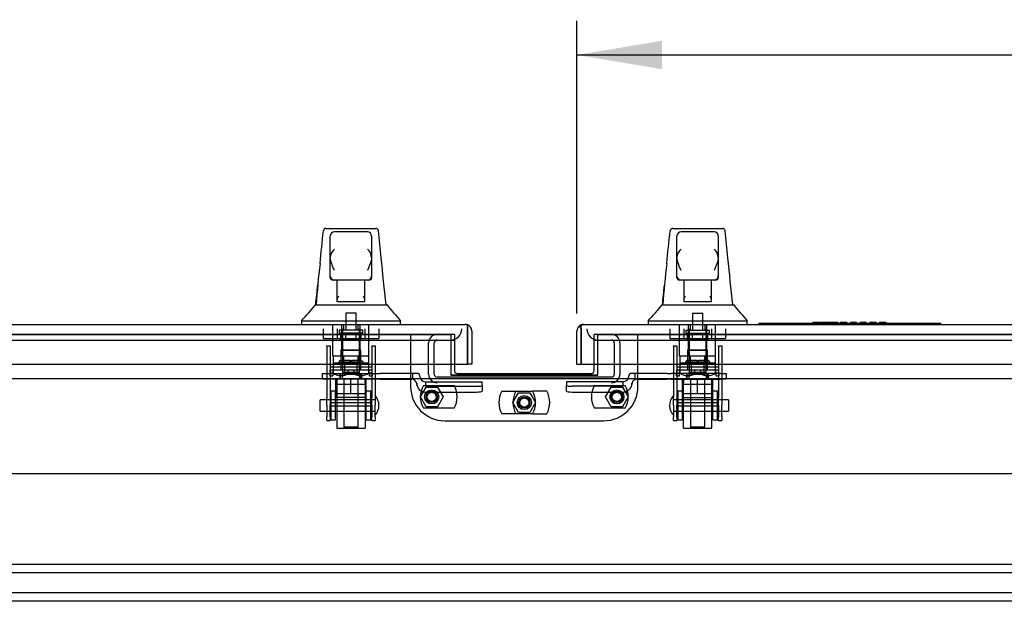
# Model space of a CAD drawing. Header units: inches. Extents: x 1 to 359, y -2 to 239.
# Tile 3 of 22: x 83 to 104, y 32 to 44. Entities that reach past the tile are written whole.
import ezdxf
from ezdxf.enums import TextEntityAlignment as Align
from ezdxf.lldxf.tags import DXFTag

# ---------------------------------------------------------------- set-up
doc = ezdxf.new("R2010")
doc.units = ezdxf.units.IN
doc.header["$MEASUREMENT"] = 0
for name, color, linetype in [('COM54837', 7, 'Continuous'), ('COM70096', 7, 'Continuous'), ('COM70108-2', 7, 'Continuous'), ('COM70219', 7, 'Continuous'), ('COM70738-1', 7, 'Continuous'), ('COM70838', 7, 'Continuous'), ('COM70839-2', 7, 'Continuous'), ('COM71153-2', 7, 'Continuous'), ('COM71154-2', 7, 'Continuous'), ('COM71156-2', 7, 'Continuous'), ('Default', 7, 'Continuous'), ('GSK86006', 7, 'Continuous'), ('HAN13064', 7, 'Continuous'), ('HAN13064_NUT', 7, 'Continuous'), ('HAN13064_SCREW', 7, 'Continuous'), ('HAN_NUT', 7, 'Continuous'), ('LAB20183', 7, 'Continuous'), ('NTS16540', 7, 'Continuous'), ('NTS18147', 7, 'Continuous'), ('ROL87452', 7, 'Continuous'), ('RVT17786', 7, 'Continuous'), ('RVT19000', 7, 'Continuous'), ('SCC180005', 7, 'Continuous'), ('SPC87322', 7, 'Continuous'), ('STD26265', 7, 'Continuous'), ('WAF25376', 7, 'Continuous'), ('WAM30038', 7, 'Continuous')]:
    doc.layers.add(name, color=color, linetype=linetype)
doc.styles.add('SEACAD_Times_New_Roman', font='times.ttf')
tags = doc.linetypes.add('CENTER2', pattern=[1.125, 0.75, -0.125, 0.125, -0.125]).pattern_tags.tags
tags[10:11] = [DXFTag(74, 4), DXFTag(75, 0), DXFTag(340, '0'), DXFTag(46, 0.0), DXFTag(50, 0.0), DXFTag(44, 0.0), DXFTag(45, 0.0)]
tags[8:9] = [DXFTag(74, 4), DXFTag(75, 0), DXFTag(340, '0'), DXFTag(46, 0.0), DXFTag(50, 0.0), DXFTag(44, 0.0), DXFTag(45, 0.0)]
tags[6:7] = [DXFTag(74, 4), DXFTag(75, 0), DXFTag(340, '0'), DXFTag(46, 0.0), DXFTag(50, 0.0), DXFTag(44, 0.0), DXFTag(45, 0.0)]
tags[4:5] = [DXFTag(74, 4), DXFTag(75, 0), DXFTag(340, '0'), DXFTag(46, 0.0), DXFTag(50, 0.0), DXFTag(44, 0.0), DXFTag(45, 0.0)]
tags = doc.linetypes.add('HIDDEN2', pattern=[0.1875, 0.125, -0.0625]).pattern_tags.tags
tags[6:7] = [DXFTag(74, 4), DXFTag(75, 0), DXFTag(340, '0'), DXFTag(46, 0.0), DXFTag(50, 0.0), DXFTag(44, 0.0), DXFTag(45, 0.0)]
tags[4:5] = [DXFTag(74, 4), DXFTag(75, 0), DXFTag(340, '0'), DXFTag(46, 0.0), DXFTag(50, 0.0), DXFTag(44, 0.0), DXFTag(45, 0.0)]
doc.dimstyles.new('HAMMOND_(STH_-_300x200)', dxfattribs={"dimtxt": 1.5, "dimasz": 1.875, "dimexe": 0.75, "dimexo": 0.75, "dimgap": 0.375, "dimtad": 0, "dimtih": 1, "dimtoh": 1, "dimzin": 0, "dimdsep": 46, "dimtxsty": 'SEACAD_Times_New_Roman', "dimblk1": '_SE_FILLED', "dimblk2": '_SE_FILLED', "dimsah": 1, "dimcen": 0.75, "dimadec": 0, "dimazin": 0, "dimtfac": 0.8, "dimtofl": 0, "dimtmove": 0, "dimatfit": 3, "dimfxl": 1, "dimtolj": 1, "dimtzin": 0, "dimarcsym": 0})

# ---------------------------------------------------------------- blocks, each defined once
blk = doc.blocks.new('SEANNOT_GROUP2')
at = {"layer": 'Default', "color": 7, "linetype": 'CENTER2'}
blk.add_line((65.661, 34.398), (121.672, 34.398), dxfattribs=at)
blk = doc.blocks.new('SE1')
at = {"layer": 'COM54837', "color": 7, "linetype": 'HIDDEN2'}
for p, q in [((119.415, 32.398), (67.915, 32.398)), ((119.415, 32.21), (67.915, 32.21)), ((119.415, 31.773), (67.915, 31.773)), ((119.415, 31.585), (67.915, 31.585))]:
    blk.add_line(p, q, dxfattribs=at)
at = {"layer": 'COM70096', "color": 7, "linetype": 'HIDDEN2'}
for p, q in [((91.166, 37.46), (91.166, 36.311)), ((92.129, 37.46), (92.049, 37.46)), ((92.129, 37.46), (92.129, 36.805)), ((95.283, 37.46), (95.203, 37.46)), ((95.203, 36.805), (95.203, 37.46)), ((96.166, 36.311), (96.166, 37.46)), ((91.916, 35.561), (95.416, 35.561))]:
    blk.add_line(p, q, dxfattribs=at)
at = {"layer": 'COM70096', "color": 7, "linetype": 'Continuous'}
for p, q in [((92.129, 36.805), (92.129, 36.663)), ((95.203, 36.663), (95.203, 36.805)), ((92.189, 36.603), (95.143, 36.603))]:
    blk.add_line(p, q, dxfattribs=at)
at = {"layer": 'COM70096', "color": 7, "linetype": 'HIDDEN2'}
for centre in [(91.629, 36.085), (95.703, 36.085), (93.666, 35.96)]:
    blk.add_circle(centre, 0.156, dxfattribs=at)
at = {"layer": 'COM70096', "color": 7, "linetype": 'Continuous'}
for centre, start, end in [((92.189, 36.663), 180, 270), ((95.143, 36.663), 270, 0)]:
    blk.add_arc(centre, 0.06, start, end, dxfattribs=at)
at = {"layer": 'COM70096', "color": 7, "linetype": 'HIDDEN2'}
for centre, start, end in [((91.916, 36.311), 180, 270), ((95.416, 36.311), 270, 0)]:
    blk.add_arc(centre, 0.75, start, end, dxfattribs=at)
at = {"layer": 'COM70108-2', "color": 7, "linetype": 'HIDDEN2'}
for p, q in [((92.049, 37.462), (65.01, 37.462)), ((92.049, 37.462), (92.049, 37.46)), ((95.283, 37.46), (95.283, 37.462)), ((122.323, 37.462), (95.283, 37.462)), ((92.049, 36.568), (92.049, 36.561)), ((92.049, 36.561), (95.283, 36.561)), ((95.283, 36.561), (95.283, 36.568))]:
    blk.add_line(p, q, dxfattribs=at)
at = {"layer": 'COM70219', "color": 7, "linetype": 'HIDDEN2'}
for p, q in [((65.23, 37.335), (91.79, 37.335)), ((91.79, 37.335), (92.04, 37.335)), ((95.293, 37.335), (95.543, 37.335)), ((95.543, 37.335), (122.103, 37.335))]:
    blk.add_line(p, q, dxfattribs=at)
for centre, start, end in [((92.04, 37.585), 270, 0), ((95.293, 37.585), 180, 270)]:
    blk.add_arc(centre, 0.25, start, end, dxfattribs=at)
at = {"layer": 'COM70738-1', "color": 7, "linetype": 'HIDDEN2'}
for p, q in [((91.562, 36.583), (91.562, 37.275)), ((91.687, 36.583), (91.687, 37.275)), ((92.04, 37.335), (92.129, 37.335)), ((95.203, 37.335), (95.293, 37.335)), ((95.645, 37.275), (95.645, 36.583)), ((95.77, 37.275), (95.77, 36.583)), ((95.585, 36.523), (91.747, 36.523))]:
    blk.add_line(p, q, dxfattribs=at)
for centre, radius, start, end in [((91.747, 37.275), 0.185, 90, 180), ((91.747, 37.275), 0.06, 90, 180), ((95.585, 37.275), 0.185, 0, 90), ((95.585, 37.275), 0.06, 0, 90), ((91.747, 36.583), 0.185, 180, 270), ((91.747, 36.583), 0.06, 180, 270), ((95.585, 36.583), 0.06, 270, 0), ((95.585, 36.583), 0.185, 270, 0)]:
    blk.add_arc(centre, radius, start, end, dxfattribs=at)
at = {"layer": 'COM70838', "color": 7, "linetype": 'HIDDEN2'}
for p, q in [((89.228, 36.478), (89.228, 36.603)), ((89.228, 36.603), (89.353, 36.603)), ((89.353, 36.478), (89.228, 36.478)), ((89.353, 36.603), (90.409, 36.603)), ((89.835, 36.478), (89.353, 36.478)), ((90.409, 36.478), (89.871, 36.478)), ((90.409, 36.603), (90.497, 36.603)), ((90.497, 36.478), (90.409, 36.478)), ((91.21, 36.603), (90.497, 36.603)), ((90.497, 36.478), (91.183, 36.478)), ((91.308, 36.603), (91.21, 36.603)), ((91.21, 36.603), (91.21, 36.475)), ((91.368, 36.545), (91.368, 36.543)), ((91.493, 36.42), (91.493, 36.318)), ((91.493, 36.418), (92.738, 36.418)), ((92.738, 36.336), (92.738, 36.418)), ((95.84, 36.418), (94.595, 36.418)), ((94.595, 36.418), (94.595, 36.336)), ((95.84, 36.318), (95.84, 36.42)), ((95.965, 36.543), (95.965, 36.545)), ((96.095, 36.603), (96.025, 36.603)), ((96.095, 36.603), (96.095, 36.465)), ((96.808, 36.603), (96.095, 36.603)), ((96.15, 36.478), (96.808, 36.478)), ((96.808, 36.603), (96.897, 36.603)), ((96.897, 36.478), (96.808, 36.478)), ((97.98, 36.603), (96.897, 36.603)), ((96.897, 36.478), (97.462, 36.478)), ((97.498, 36.478), (97.98, 36.478)), ((97.98, 36.603), (98.105, 36.603)), ((98.105, 36.478), (97.98, 36.478)), ((98.105, 36.603), (98.105, 36.478)), ((91.3, 36.361), (91.3, 36.384)), ((91.493, 36.318), (92.613, 36.318)), ((91.493, 36.191), (92.613, 36.191)), ((92.738, 36.336), (92.738, 36.21)), ((94.595, 36.21), (94.595, 36.336)), ((95.84, 36.318), (94.72, 36.318)), ((94.72, 36.191), (95.84, 36.191)), ((96.033, 36.384), (96.033, 36.361))]:
    blk.add_line(p, q, dxfattribs=at)
for centre, radius, start, end in [((91.183, 36.361), 0.117, 76.4554, 90), ((91.183, 36.361), 0.117, 0, 76.4554), ((91.308, 36.543), 0.06, 0, 90), ((91.493, 36.545), 0.125, 180, 270), ((95.84, 36.545), 0.125, 270, 0), ((96.025, 36.543), 0.06, 90, 180), ((96.15, 36.361), 0.117, 118.0398, 180), ((96.15, 36.361), 0.117, 90, 118.0398), ((91.493, 36.384), 0.193, 180, 270), ((95.84, 36.384), 0.193, 270, 0)]:
    blk.add_arc(centre, radius, start, end, dxfattribs=at)
for centre, major_axis, start_param, end_param in [((92.613, 36.336), (-0.125, 0), 1.570796, 3.141593), ((92.613, 36.21), (0.125, 0), 4.712389, 6.283185), ((94.72, 36.336), (-0.125, 0), 0, 1.570796), ((94.72, 36.21), (0.125, 0), 3.141593, 4.712389)]:
    blk.add_ellipse(centre, major_axis=major_axis, ratio=0.145455, start_param=start_param, end_param=end_param, dxfattribs=at)
at = {"layer": 'COM70839-2', "color": 7, "linetype": 'HIDDEN2'}
for p, q in [((89.322, 37.209), (89.392, 37.209)), ((89.322, 37.2), (89.322, 37.209)), ((89.322, 37.2), (89.322, 36.07)), ((89.392, 37.209), (89.392, 37.2)), ((89.392, 37.2), (89.392, 36.07)), ((90.314, 37.209), (90.384, 37.209)), ((90.314, 37.2), (90.314, 37.209)), ((90.314, 37.2), (90.314, 36.07)), ((90.384, 37.209), (90.384, 37.2)), ((90.384, 37.2), (90.384, 36.07)), ((96.949, 37.209), (97.019, 37.209)), ((96.949, 37.2), (96.949, 37.209)), ((96.949, 37.2), (96.949, 36.07)), ((97.019, 37.209), (97.019, 37.2)), ((97.019, 37.2), (97.019, 36.07)), ((97.941, 37.209), (98.011, 37.209)), ((97.941, 37.2), (97.941, 37.209)), ((97.941, 37.2), (97.941, 36.07)), ((98.011, 37.209), (98.011, 37.2)), ((98.011, 37.2), (98.011, 36.07)), ((89.392, 36.748), (90.314, 36.748)), ((97.019, 36.748), (97.941, 36.748)), ((89.322, 35.906), (89.322, 36.07)), ((89.392, 36.07), (89.392, 35.906)), ((90.314, 35.906), (90.314, 36.07)), ((90.384, 36.07), (90.384, 35.906)), ((96.949, 35.906), (96.949, 36.07)), ((97.019, 36.07), (97.019, 35.906)), ((97.941, 35.906), (97.941, 36.07)), ((98.011, 36.07), (98.011, 35.906)), ((89.322, 35.906), (89.322, 35.647)), ((90.314, 35.954), (89.392, 35.954)), ((89.392, 35.647), (89.392, 35.906)), ((89.392, 35.889), (90.314, 35.889)), ((90.314, 35.906), (90.314, 35.647)), ((90.384, 35.647), (90.384, 35.906)), ((96.949, 35.906), (96.949, 35.647)), ((97.941, 35.954), (97.019, 35.954)), ((97.019, 35.647), (97.019, 35.906)), ((97.019, 35.889), (97.941, 35.889)), ((97.941, 35.906), (97.941, 35.647)), ((98.011, 35.647), (98.011, 35.906)), ((89.322, 35.569), (89.322, 35.647)), ((89.322, 35.569), (89.392, 35.569)), ((89.392, 35.647), (89.392, 35.569)), ((90.314, 35.569), (90.314, 35.647)), ((90.314, 35.569), (90.384, 35.569)), ((90.384, 35.647), (90.384, 35.569)), ((96.949, 35.569), (96.949, 35.647)), ((96.949, 35.569), (97.019, 35.569)), ((97.019, 35.647), (97.019, 35.569)), ((97.941, 35.569), (97.941, 35.647)), ((97.941, 35.569), (98.011, 35.569)), ((98.011, 35.647), (98.011, 35.569))]:
    blk.add_line(p, q, dxfattribs=at)
at = {"layer": 'COM71153-2', "color": 7, "linetype": 'Continuous'}
for p, q in [((64.653, 37.68), (92.367, 37.68)), ((92.415, 37.537), (92.415, 37.672)), ((92.415, 37.672), (92.415, 37.537)), ((92.415, 36.805), (92.415, 37.537)), ((92.415, 37.537), (92.415, 36.805)), ((92.51, 37.537), (92.51, 36.805)), ((64.605, 36.805), (92.415, 36.805)), ((92.51, 36.805), (92.415, 36.805))]:
    blk.add_line(p, q, dxfattribs=at)
for start, end in [(70.3871, 90), (0, 70.3871)]:
    blk.add_arc((92.367, 37.537), 0.143, start, end, dxfattribs=at)
blk.add_ellipse((92.367, 37.537), major_axis=(0, -0.143), ratio=0.99836, start_param=2.799282, end_param=3.141593, dxfattribs=at)
at = {"layer": 'COM71154-2', "color": 7, "linetype": 'Continuous'}
for p, q in [((94.823, 36.805), (94.823, 37.537)), ((94.918, 37.6), (94.879, 37.651)), ((94.918, 37.537), (94.918, 37.651)), ((94.918, 37.6), (94.918, 37.537)), ((94.918, 37.537), (94.918, 36.805)), ((94.918, 37.537), (94.918, 37.537)), ((94.918, 36.805), (94.918, 37.537)), ((94.966, 37.68), (122.68, 37.68)), ((94.966, 37.68), (94.966, 37.68)), ((94.966, 37.68), (94.966, 37.68)), ((94.823, 36.805), (94.918, 36.805)), ((94.918, 36.805), (122.728, 36.805))]:
    blk.add_line(p, q, dxfattribs=at)
for start, end in [(127.5036, 180), (90.1561, 127.5036), (90, 90.0762)]:
    blk.add_arc((94.966, 37.537), 0.143, start, end, dxfattribs=at)
blk.add_open_spline([(94.918, 37.651), (94.926, 37.66), (94.934, 37.668), (94.946, 37.675), (94.95, 37.677), (94.958, 37.68), (94.962, 37.68), (94.966, 37.68)], degree=3, knots=[0, 0, 0, 0, 0.5, 0.5, 0.75, 0.75, 1, 1, 1, 1], dxfattribs=at)
at = {"layer": 'COM71156-2', "color": 7, "linetype": 'HIDDEN2'}
for p, q in [((65.01, 37.46), (92.049, 37.46)), ((92.049, 37.46), (92.049, 36.805)), ((95.283, 36.805), (95.283, 37.46)), ((95.283, 37.46), (122.323, 37.46))]:
    blk.add_line(p, q, dxfattribs=at)
at = {"layer": 'COM71156-2', "color": 7, "linetype": 'Continuous'}
for p, q in [((92.049, 36.805), (92.049, 36.568)), ((95.283, 36.568), (95.283, 36.805)), ((71.635, 36.493), (115.698, 36.493)), ((92.049, 36.568), (95.283, 36.568))]:
    blk.add_line(p, q, dxfattribs=at)
at = {"layer": 'GSK86006', "color": 7, "linetype": 'HIDDEN2'}
for centre in [(91.629, 36.085), (95.703, 36.085), (93.666, 35.96)]:
    blk.add_circle(centre, 0.125, dxfattribs=at)
at = {"layer": 'HAN13064', "color": 7, "linetype": 'Continuous'}
for p, q in [((89.247, 39.74), (89.247, 39.742)), ((89.307, 39.795), (90.398, 39.795)), ((90.218, 39.715), (89.488, 39.715)), ((90.458, 39.741), (90.458, 39.739)), ((96.874, 39.74), (96.874, 39.742)), ((96.934, 39.795), (98.025, 39.795)), ((97.845, 39.715), (97.115, 39.715)), ((98.085, 39.741), (98.085, 39.739)), ((89.398, 39.153), (89.398, 39.625)), ((90.308, 39.625), (90.308, 39.153)), ((97.025, 39.153), (97.025, 39.625)), ((97.935, 39.625), (97.935, 39.153)), ((89.398, 38.745), (89.398, 39.153)), ((90.308, 39.153), (90.308, 38.745)), ((97.025, 38.745), (97.025, 39.153)), ((97.935, 39.153), (97.935, 38.745)), ((89.398, 38.715), (89.398, 38.745)), ((89.488, 38.655), (89.458, 38.655)), ((90.218, 38.655), (89.488, 38.655)), ((89.553, 38.224), (89.553, 38.655)), ((90.153, 38.655), (90.153, 38.224)), ((90.248, 38.655), (90.218, 38.655)), ((90.308, 38.745), (90.308, 38.715)), ((97.025, 38.715), (97.025, 38.745)), ((97.115, 38.655), (97.085, 38.655)), ((97.845, 38.655), (97.115, 38.655)), ((97.18, 38.224), (97.18, 38.655)), ((97.78, 38.655), (97.78, 38.224)), ((97.875, 38.655), (97.845, 38.655)), ((97.935, 38.745), (97.935, 38.715)), ((89.553, 38.184), (89.553, 38.224)), ((89.768, 38.18), (89.583, 38.18)), ((89.938, 38.18), (89.768, 38.18)), ((90.123, 38.18), (89.938, 38.18)), ((90.153, 38.224), (90.153, 38.184)), ((97.18, 38.184), (97.18, 38.224)), ((97.395, 38.18), (97.21, 38.18)), ((97.565, 38.18), (97.395, 38.18)), ((97.75, 38.18), (97.565, 38.18)), ((97.78, 38.224), (97.78, 38.184)), ((89.074, 38.115), (89.274, 38.115)), ((89.274, 38.115), (89.386, 38.115)), ((89.386, 38.115), (89.594, 38.115)), ((89.594, 38.115), (89.662, 38.115)), ((89.662, 38.115), (89.754, 38.115)), ((89.754, 38.115), (89.794, 38.115)), ((89.794, 38.115), (89.912, 38.115)), ((89.912, 38.115), (90.21, 38.115)), ((90.21, 38.115), (90.32, 38.115)), ((90.32, 38.115), (90.643, 38.115)), ((96.701, 38.115), (96.901, 38.115)), ((96.901, 38.115), (97.013, 38.115)), ((97.013, 38.115), (97.221, 38.115)), ((97.221, 38.115), (97.289, 38.115)), ((97.289, 38.115), (97.381, 38.115)), ((97.381, 38.115), (97.421, 38.115)), ((97.421, 38.115), (97.539, 38.115)), ((97.539, 38.115), (97.837, 38.115)), ((97.837, 38.115), (97.947, 38.115)), ((97.947, 38.115), (98.27, 38.115)), ((88.763, 37.763), (88.763, 37.68)), ((88.763, 37.76), (89.115, 37.76)), ((89.115, 37.76), (89.347, 37.76)), ((89.347, 37.76), (89.794, 37.76)), ((89.794, 37.76), (89.912, 37.76)), ((89.912, 37.76), (89.963, 37.76)), ((89.963, 37.76), (90.112, 37.76)), ((90.112, 37.76), (90.591, 37.76)), ((90.591, 37.76), (90.943, 37.76)), ((90.943, 37.68), (90.943, 37.763)), ((96.39, 37.763), (96.39, 37.68)), ((96.39, 37.76), (96.742, 37.76)), ((96.742, 37.76), (96.974, 37.76)), ((96.974, 37.76), (97.421, 37.76)), ((97.421, 37.76), (97.539, 37.76)), ((97.539, 37.76), (97.59, 37.76)), ((97.59, 37.76), (97.739, 37.76)), ((97.739, 37.76), (98.218, 37.76)), ((98.218, 37.76), (98.57, 37.76)), ((98.57, 37.68), (98.57, 37.763))]:
    blk.add_line(p, q, dxfattribs=at)
at = {"layer": 'HAN13064', "color": 7, "linetype": 'HIDDEN2'}
for p, q in [((89.457, 36.978), (89.457, 37.68)), ((89.653, 36.978), (89.653, 37.68)), ((89.69, 37.68), (89.69, 37.555)), ((90.015, 37.555), (90.015, 37.68)), ((90.053, 36.978), (90.053, 37.68)), ((90.248, 36.978), (90.248, 37.68)), ((97.084, 36.978), (97.084, 37.68)), ((97.28, 36.978), (97.28, 37.68)), ((97.317, 37.68), (97.317, 37.555)), ((97.642, 37.555), (97.642, 37.68)), ((97.68, 36.978), (97.68, 37.68)), ((97.875, 36.978), (97.875, 37.68)), ((89.653, 36.978), (89.457, 36.978)), ((90.053, 36.978), (89.653, 36.978)), ((89.693, 36.853), (89.693, 36.978)), ((89.853, 36.853), (89.693, 36.853)), ((90.013, 36.853), (89.853, 36.853)), ((90.013, 36.853), (90.013, 36.978)), ((90.248, 36.978), (90.053, 36.978)), ((97.28, 36.978), (97.084, 36.978)), ((97.68, 36.978), (97.28, 36.978)), ((97.32, 36.853), (97.32, 36.978)), ((97.48, 36.853), (97.32, 36.853)), ((97.64, 36.853), (97.48, 36.853)), ((97.64, 36.853), (97.64, 36.978)), ((97.875, 36.978), (97.68, 36.978)), ((89.693, 36.478), (89.693, 35.427)), ((90.013, 35.427), (90.013, 36.478)), ((97.32, 36.478), (97.32, 35.427)), ((97.64, 35.427), (97.64, 36.478)), ((89.693, 35.427), (90.013, 35.427)), ((89.693, 35.427), (89.723, 35.397)), ((89.983, 35.397), (89.723, 35.397)), ((89.983, 35.397), (90.013, 35.427)), ((97.32, 35.427), (97.64, 35.427)), ((97.32, 35.427), (97.35, 35.397)), ((97.35, 35.397), (97.61, 35.397)), ((97.61, 35.397), (97.64, 35.427))]:
    blk.add_line(p, q, dxfattribs=at)
at = {"layer": 'HAN13064', "color": 7, "linetype": 'Continuous'}
for centre, radius, start, end in [((89.307, 39.735), 0.06, 89.9925, 174.0071), ((89.488, 39.625), 0.09, 90, 180), ((90.218, 39.625), 0.09, 0, 90), ((90.398, 39.735), 0.06, 5.5758, 90.0089), ((96.934, 39.735), 0.06, 89.9925, 174.0071), ((97.115, 39.625), 0.09, 90, 180), ((97.845, 39.625), 0.09, 0, 90), ((98.025, 39.735), 0.06, 5.5758, 90.0089), ((89.657, 39.144), 0.259, 130.7149, 177.9019), ((90.049, 39.144), 0.259, 2.0981, 49.2851), ((97.284, 39.144), 0.259, 130.7149, 177.9019), ((97.676, 39.144), 0.259, 2.0981, 49.2851), ((105.036, 37.114), 15.978, 173.1508, 176.4066), ((89.439, 39.153), 0.0411, 178.3464, 179.9974), ((90.267, 39.153), 0.0411, 0.0026, 1.6536), ((28.598, 32.071), 62.32, 5.56591, 6.52159), ((112.663, 37.114), 15.978, 173.1508, 176.4066), ((97.066, 39.153), 0.0411, 178.3464, 179.9974), ((97.894, 39.153), 0.0411, 0.0026, 1.6536), ((36.225, 32.071), 62.32, 5.56591, 6.52159), ((89.488, 38.745), 0.09, 180, 270), ((89.458, 38.715), 0.06, 180, 270), ((90.218, 38.745), 0.09, 270, 0), ((90.248, 38.715), 0.06, 270, 0), ((97.115, 38.745), 0.09, 180, 270), ((97.085, 38.715), 0.06, 180, 270), ((97.845, 38.745), 0.09, 270, 0), ((97.875, 38.715), 0.06, 270, 0), ((85.312, 41.094), 4.799, 315.9905, 321.6256), ((103.059, 48.305), 16.062, 219.3746, 221.0327), ((92.939, 41.094), 4.799, 315.9905, 321.6256), ((110.686, 48.305), 16.062, 219.3746, 221.0327)]:
    blk.add_arc(centre, radius, start, end, dxfattribs=at)
for points in [[(89.172, 39.019), (89.197, 39.26), (89.222, 39.5), (89.247, 39.74)], [(90.515, 39.149), (90.496, 39.346), (90.477, 39.542), (90.458, 39.739)], [(96.799, 39.019), (96.824, 39.26), (96.849, 39.5), (96.874, 39.74)], [(98.142, 39.149), (98.123, 39.346), (98.104, 39.542), (98.085, 39.739)], [(89.078, 38.115), (89.093, 38.258), (89.108, 38.401), (89.122, 38.544)], [(96.705, 38.115), (96.72, 38.258), (96.735, 38.401), (96.749, 38.544)]]:
    blk.add_open_spline(points, degree=3, dxfattribs=at)
for points, knots in [([(89.488, 38.87), (89.483, 38.882), (89.478, 38.895), (89.467, 38.919), (89.462, 38.931), (89.447, 38.967), (89.438, 38.991), (89.425, 39.027), (89.421, 39.039), (89.414, 39.062), (89.411, 39.074), (89.402, 39.109), (89.398, 39.132), (89.398, 39.154)], [0, 0, 0, 0, 0.125, 0.125, 0.25, 0.25, 0.5, 0.5, 0.625, 0.625, 0.75, 0.75, 1, 1, 1, 1]), ([(90.308, 39.154), (90.308, 39.132), (90.304, 39.109), (90.295, 39.074), (90.292, 39.062), (90.285, 39.039), (90.281, 39.027), (90.268, 38.991), (90.258, 38.967), (90.244, 38.931), (90.239, 38.919), (90.228, 38.895), (90.223, 38.882), (90.218, 38.87)], [0, 0, 0, 0, 0.25, 0.25, 0.375, 0.375, 0.5, 0.5, 0.75, 0.75, 0.875, 0.875, 1, 1, 1, 1]), ([(97.115, 38.87), (97.11, 38.882), (97.105, 38.895), (97.094, 38.919), (97.089, 38.931), (97.074, 38.967), (97.065, 38.991), (97.052, 39.027), (97.048, 39.039), (97.041, 39.062), (97.038, 39.074), (97.029, 39.109), (97.025, 39.132), (97.025, 39.154)], [0, 0, 0, 0, 0.125, 0.125, 0.25, 0.25, 0.5, 0.5, 0.625, 0.625, 0.75, 0.75, 1, 1, 1, 1]), ([(97.935, 39.154), (97.935, 39.132), (97.931, 39.109), (97.922, 39.074), (97.919, 39.062), (97.912, 39.039), (97.908, 39.027), (97.895, 38.991), (97.885, 38.967), (97.871, 38.931), (97.866, 38.919), (97.855, 38.895), (97.85, 38.882), (97.845, 38.87)], [0, 0, 0, 0, 0.25, 0.25, 0.375, 0.375, 0.5, 0.5, 0.75, 0.75, 0.875, 0.875, 1, 1, 1, 1]), ([(89.553, 38.224), (89.553, 38.23), (89.554, 38.236), (89.558, 38.25), (89.561, 38.256), (89.569, 38.277), (89.576, 38.291), (89.583, 38.305)], [0, 0, 0, 0, 0.25, 0.25, 0.5, 0.5, 1, 1, 1, 1]), ([(89.583, 38.18), (89.579, 38.18), (89.575, 38.18), (89.568, 38.18), (89.564, 38.18), (89.559, 38.181), (89.557, 38.181), (89.554, 38.182), (89.553, 38.183), (89.553, 38.184)], [0, 0, 0, 0, 0.25, 0.25, 0.5, 0.5, 0.75, 0.75, 1, 1, 1, 1]), ([(90.123, 38.305), (90.13, 38.291), (90.137, 38.277), (90.145, 38.256), (90.148, 38.25), (90.152, 38.236), (90.153, 38.23), (90.153, 38.224)], [0, 0, 0, 0, 0.5, 0.5, 0.75, 0.75, 1, 1, 1, 1]), ([(90.153, 38.184), (90.153, 38.183), (90.152, 38.182), (90.149, 38.181), (90.147, 38.181), (90.139, 38.18), (90.131, 38.18), (90.123, 38.18)], [0, 0, 0, 0, 0.25, 0.25, 0.5, 0.5, 1, 1, 1, 1]), ([(97.18, 38.224), (97.18, 38.23), (97.181, 38.236), (97.185, 38.25), (97.188, 38.256), (97.196, 38.277), (97.203, 38.291), (97.21, 38.305)], [0, 0, 0, 0, 0.25, 0.25, 0.5, 0.5, 1, 1, 1, 1]), ([(97.21, 38.18), (97.206, 38.18), (97.202, 38.18), (97.195, 38.18), (97.191, 38.18), (97.186, 38.181), (97.184, 38.181), (97.181, 38.182), (97.18, 38.183), (97.18, 38.184)], [0, 0, 0, 0, 0.25, 0.25, 0.5, 0.5, 0.75, 0.75, 1, 1, 1, 1]), ([(97.75, 38.305), (97.757, 38.291), (97.764, 38.277), (97.772, 38.256), (97.775, 38.25), (97.779, 38.236), (97.78, 38.23), (97.78, 38.224)], [0, 0, 0, 0, 0.5, 0.5, 0.75, 0.75, 1, 1, 1, 1]), ([(97.78, 38.184), (97.78, 38.183), (97.779, 38.182), (97.776, 38.181), (97.774, 38.181), (97.766, 38.18), (97.758, 38.18), (97.75, 38.18)], [0, 0, 0, 0, 0.25, 0.25, 0.5, 0.5, 1, 1, 1, 1])]:
    blk.add_open_spline(points, degree=3, knots=knots, dxfattribs=at)
at = {"layer": 'HAN13064_NUT', "color": 7, "linetype": 'HIDDEN2'}
for p, q in [((89.52, 36.153), (89.52, 36.478)), ((89.853, 36.153), (89.853, 36.478)), ((90.185, 36.153), (90.185, 36.478)), ((97.147, 36.153), (97.147, 36.478)), ((97.48, 36.153), (97.48, 36.478)), ((97.812, 36.153), (97.812, 36.478)), ((89.687, 36.153), (89.52, 36.153)), ((89.52, 36.153), (89.52, 36.103)), ((90.155, 36.073), (89.55, 36.073)), ((89.853, 36.153), (89.687, 36.153)), ((90.019, 36.153), (89.853, 36.153)), ((90.185, 36.153), (90.019, 36.153)), ((90.185, 36.103), (90.185, 36.153)), ((97.314, 36.153), (97.147, 36.153)), ((97.147, 36.153), (97.147, 36.103)), ((97.177, 36.073), (97.782, 36.073)), ((97.48, 36.153), (97.314, 36.153)), ((97.646, 36.153), (97.48, 36.153)), ((97.812, 36.153), (97.646, 36.153)), ((97.812, 36.103), (97.812, 36.153))]:
    blk.add_line(p, q, dxfattribs=at)
for centre, start, end in [((89.55, 36.103), 180, 270), ((90.155, 36.103), 270, 0), ((97.177, 36.103), 180, 270), ((97.782, 36.103), 270, 0)]:
    blk.add_arc(centre, 0.03, start, end, dxfattribs=at)
at = {"layer": 'HAN13064_SCREW', "color": 7, "linetype": 'HIDDEN2'}
for p, q in [((89.969, 37.93), (89.737, 37.93)), ((89.737, 37.93), (89.737, 37.555)), ((89.969, 37.555), (89.969, 37.93)), ((97.364, 37.93), (97.596, 37.93)), ((97.364, 37.93), (97.364, 37.555)), ((97.596, 37.555), (97.596, 37.93)), ((90.115, 37.555), (89.59, 37.555)), ((89.59, 37.555), (89.59, 37.485)), ((90.115, 37.485), (89.59, 37.485)), ((89.631, 37.348), (89.631, 37.485)), ((89.742, 37.348), (89.742, 37.485)), ((89.964, 37.348), (89.964, 37.485)), ((90.075, 37.348), (90.075, 37.485)), ((90.115, 37.485), (90.115, 37.555)), ((97.217, 37.555), (97.742, 37.555)), ((97.217, 37.555), (97.217, 37.485)), ((97.217, 37.485), (97.742, 37.485)), ((97.258, 37.348), (97.258, 37.485)), ((97.369, 37.348), (97.369, 37.485)), ((97.591, 37.348), (97.591, 37.485)), ((97.702, 37.348), (97.702, 37.485)), ((97.742, 37.485), (97.742, 37.555)), ((89.631, 37.348), (89.742, 37.348)), ((89.742, 37.348), (89.964, 37.348)), ((89.964, 37.348), (90.075, 37.348)), ((97.258, 37.348), (97.369, 37.348)), ((97.369, 37.348), (97.591, 37.348)), ((97.591, 37.348), (97.702, 37.348))]:
    blk.add_line(p, q, dxfattribs=at)
at = {"layer": 'HAN_NUT', "color": 7, "linetype": 'HIDDEN2'}
for p, q in [((89.241, 37.585), (89.241, 37.37)), ((89.547, 37.585), (89.547, 37.37)), ((90.159, 37.585), (90.159, 37.37)), ((90.465, 37.585), (90.465, 37.37)), ((96.868, 37.585), (96.868, 37.37)), ((97.174, 37.585), (97.174, 37.37)), ((97.786, 37.585), (97.786, 37.37)), ((98.092, 37.585), (98.092, 37.37)), ((89.241, 37.37), (89.547, 37.37)), ((89.547, 37.37), (90.159, 37.37)), ((90.159, 37.37), (90.465, 37.37)), ((96.868, 37.37), (97.174, 37.37)), ((97.174, 37.37), (97.786, 37.37)), ((97.786, 37.37), (98.092, 37.37))]:
    blk.add_line(p, q, dxfattribs=at)
at = {"layer": 'LAB20183', "color": 7, "linetype": 'Continuous'}
for p, q in [((98.823, 37.71), (99.198, 37.71)), ((98.823, 37.71), (98.823, 37.68)), ((99.198, 37.71), (102.448, 37.71)), ((100.013, 37.727), (100.013, 37.71)), ((100.023, 37.725), (100.016, 37.725)), ((100.185, 37.725), (100.023, 37.725)), ((100.117, 37.725), (100.117, 37.727)), ((100.185, 37.725), (100.185, 37.71)), ((100.199, 37.727), (100.199, 37.71)), ((100.209, 37.725), (100.202, 37.725)), ((100.234, 37.725), (100.209, 37.725)), ((100.24, 37.725), (100.234, 37.725)), ((100.249, 37.725), (100.24, 37.725)), ((100.24, 37.725), (100.24, 37.71)), ((100.331, 37.725), (100.249, 37.725)), ((100.249, 37.725), (100.249, 37.71)), ((100.34, 37.725), (100.331, 37.725)), ((100.331, 37.725), (100.331, 37.71)), ((100.346, 37.725), (100.34, 37.725)), ((100.34, 37.725), (100.34, 37.71)), ((100.371, 37.725), (100.346, 37.725)), ((100.38, 37.725), (100.371, 37.725)), ((100.38, 37.725), (100.38, 37.71)), ((100.389, 37.727), (100.389, 37.71)), ((100.399, 37.725), (100.392, 37.725)), ((100.508, 37.725), (100.399, 37.725)), ((100.54, 37.725), (100.508, 37.725)), ((100.561, 37.725), (100.54, 37.725)), ((100.54, 37.725), (100.54, 37.71)), ((100.561, 37.725), (100.561, 37.71)), ((100.568, 37.71), (100.568, 37.727)), ((100.759, 37.725), (100.618, 37.725)), ((100.618, 37.725), (100.618, 37.71)), ((100.625, 37.727), (100.625, 37.725)), ((100.759, 37.725), (100.759, 37.727)), ((100.759, 37.725), (100.759, 37.71)), ((100.846, 37.725), (100.842, 37.725)), ((100.842, 37.725), (100.842, 37.71)), ((100.854, 37.725), (100.846, 37.725)), ((100.846, 37.725), (100.846, 37.71)), ((100.865, 37.725), (100.854, 37.725)), ((100.854, 37.725), (100.854, 37.71)), ((100.885, 37.725), (100.865, 37.725)), ((100.865, 37.725), (100.865, 37.71)), ((100.954, 37.725), (100.885, 37.725)), ((100.885, 37.725), (100.885, 37.71)), ((100.976, 37.725), (100.954, 37.725)), ((100.954, 37.725), (100.954, 37.71)), ((100.976, 37.725), (100.976, 37.71)), ((101.056, 37.727), (101.056, 37.71)), ((101.065, 37.725), (101.058, 37.725)), ((101.058, 37.725), (101.058, 37.71)), ((101.18, 37.725), (101.065, 37.725)), ((101.188, 37.725), (101.18, 37.725)), ((101.19, 37.71), (101.19, 37.727)), ((101.27, 37.727), (101.27, 37.71)), ((101.29, 37.725), (101.27, 37.725)), ((101.384, 37.725), (101.29, 37.725)), ((101.29, 37.725), (101.29, 37.71)), ((101.404, 37.725), (101.384, 37.725)), ((101.384, 37.725), (101.384, 37.71)), ((101.404, 37.71), (101.404, 37.727)), ((101.478, 37.727), (101.478, 37.71)), ((101.508, 37.725), (101.48, 37.725)), ((101.48, 37.725), (101.48, 37.71)), ((101.488, 37.727), (101.488, 37.725)), ((101.601, 37.725), (101.508, 37.725)), ((101.508, 37.725), (101.508, 37.71)), ((101.622, 37.725), (101.601, 37.725)), ((101.622, 37.71), (101.622, 37.727)), ((102.448, 37.71), (102.823, 37.71)), ((102.823, 37.71), (102.823, 37.68))]:
    blk.add_line(p, q, dxfattribs=at)
at = {"layer": 'NTS16540', "color": 7, "linetype": 'HIDDEN2'}
for p, q in [((91.446, 36.335), (92.122, 36.335)), ((93.173, 36.21), (93.849, 36.21)), ((94.159, 36.21), (93.849, 36.21)), ((95.21, 36.335), (95.886, 36.335)), ((92.122, 35.835), (91.446, 35.835)), ((95.886, 35.835), (95.21, 35.835)), ((93.849, 35.71), (93.173, 35.71)), ((93.849, 35.71), (94.159, 35.71))]:
    blk.add_line(p, q, dxfattribs=at)
for centre in [(91.629, 36.085), (95.703, 36.085), (93.666, 35.96)]:
    blk.add_circle(centre, 0.101, dxfattribs=at)
for centre, start, end in [((91.879, 36.085), 150, 210), ((91.689, 36.085), 330, 30), ((93.606, 35.96), 150, 210), ((93.916, 35.96), 150, 210), ((93.416, 35.96), 330, 30), ((93.726, 35.96), 330, 30), ((95.643, 36.085), 150, 210), ((95.453, 36.085), 330, 30)]:
    blk.add_arc(centre, 0.5, start, end, dxfattribs=at)
at = {"layer": 'NTS18147', "color": 7, "linetype": 'HIDDEN2'}
for p, q in [((90.073, 37.115), (89.633, 37.115)), ((89.633, 37.115), (89.633, 37.115)), ((89.633, 37.115), (90.073, 37.115)), ((89.633, 37.115), (89.633, 36.677)), ((90.073, 37.115), (90.073, 37.115)), ((90.073, 36.677), (90.073, 37.115)), ((97.7, 37.115), (97.26, 37.115)), ((97.26, 37.115), (97.26, 37.115)), ((97.26, 37.115), (97.7, 37.115)), ((97.26, 37.115), (97.26, 36.677)), ((97.7, 37.115), (97.7, 37.115)), ((97.7, 36.677), (97.7, 37.115)), ((89.458, 36.677), (89.39, 36.677)), ((89.39, 36.677), (89.39, 36.677)), ((89.458, 36.677), (89.39, 36.677)), ((89.39, 36.677), (89.39, 36.614)), ((89.39, 36.614), (89.458, 36.614)), ((89.39, 36.614), (89.458, 36.614)), ((89.39, 36.614), (89.39, 36.552)), ((89.453, 36.614), (89.453, 36.552)), ((89.785, 36.677), (89.458, 36.677)), ((89.458, 36.677), (89.458, 36.677)), ((89.785, 36.677), (89.458, 36.677)), ((89.458, 36.614), (89.458, 36.677)), ((89.921, 36.677), (89.785, 36.677)), ((89.785, 36.677), (89.785, 36.677)), ((89.921, 36.677), (89.785, 36.677)), ((89.785, 36.677), (89.785, 36.614)), ((89.785, 36.614), (89.921, 36.614)), ((89.785, 36.614), (89.921, 36.614)), ((90.248, 36.677), (89.921, 36.677)), ((89.921, 36.677), (89.921, 36.677)), ((90.248, 36.677), (89.921, 36.677)), ((89.921, 36.614), (89.921, 36.677)), ((90.316, 36.677), (90.248, 36.677)), ((90.248, 36.677), (90.248, 36.677)), ((90.316, 36.677), (90.248, 36.677)), ((90.248, 36.677), (90.248, 36.614)), ((90.248, 36.614), (90.316, 36.614)), ((90.248, 36.614), (90.316, 36.614)), ((90.253, 36.614), (90.253, 36.552)), ((90.316, 36.677), (90.316, 36.677)), ((90.316, 36.614), (90.316, 36.677)), ((90.316, 36.614), (90.316, 36.552)), ((97.085, 36.677), (97.017, 36.677)), ((97.017, 36.677), (97.017, 36.677)), ((97.085, 36.677), (97.017, 36.677)), ((97.017, 36.677), (97.017, 36.614)), ((97.017, 36.614), (97.085, 36.614)), ((97.017, 36.614), (97.085, 36.614)), ((97.017, 36.552), (97.017, 36.614)), ((97.08, 36.552), (97.08, 36.614)), ((97.412, 36.677), (97.085, 36.677)), ((97.085, 36.677), (97.085, 36.677)), ((97.412, 36.677), (97.085, 36.677)), ((97.085, 36.614), (97.085, 36.677)), ((97.548, 36.677), (97.412, 36.677)), ((97.412, 36.677), (97.412, 36.677)), ((97.548, 36.677), (97.412, 36.677)), ((97.412, 36.677), (97.412, 36.614)), ((97.412, 36.614), (97.548, 36.614)), ((97.412, 36.614), (97.548, 36.614)), ((97.875, 36.677), (97.548, 36.677)), ((97.548, 36.677), (97.548, 36.677)), ((97.875, 36.677), (97.548, 36.677)), ((97.548, 36.614), (97.548, 36.677)), ((97.943, 36.677), (97.875, 36.677)), ((97.875, 36.677), (97.875, 36.677)), ((97.943, 36.677), (97.875, 36.677)), ((97.875, 36.677), (97.875, 36.614)), ((97.875, 36.614), (97.943, 36.614)), ((97.875, 36.614), (97.943, 36.614)), ((97.88, 36.614), (97.88, 36.552)), ((97.943, 36.677), (97.943, 36.677)), ((97.943, 36.614), (97.943, 36.677)), ((97.943, 36.614), (97.943, 36.552)), ((89.39, 36.552), (89.453, 36.552)), ((89.39, 36.552), (89.453, 36.552)), ((89.621, 36.552), (89.653, 36.552)), ((89.621, 36.552), (89.653, 36.552)), ((90.053, 36.552), (90.084, 36.552)), ((90.053, 36.552), (90.084, 36.552)), ((90.253, 36.552), (90.316, 36.552)), ((90.253, 36.552), (90.316, 36.552)), ((97.017, 36.552), (97.08, 36.552)), ((97.017, 36.552), (97.08, 36.552)), ((97.248, 36.552), (97.28, 36.552)), ((97.248, 36.552), (97.28, 36.552)), ((97.68, 36.552), (97.711, 36.552)), ((97.68, 36.552), (97.711, 36.552)), ((97.88, 36.552), (97.943, 36.552)), ((97.88, 36.552), (97.943, 36.552))]:
    blk.add_line(p, q, dxfattribs=at)
for centre, start_param, end_param in [((89.621, 36.871), 2.506883, 3.776302), ((89.621, 36.87), 2.506883, 3.776302), ((89.653, 36.871), 3.141593, 3.776302), ((89.653, 36.87), 3.141593, 3.776302), ((90.053, 36.871), 2.506883, 3.141593), ((90.053, 36.87), 2.506883, 3.141593), ((90.084, 36.871), 2.506883, 3.776302), ((90.084, 36.87), 2.506883, 3.776302), ((97.248, 36.871), 2.506883, 3.776302), ((97.248, 36.87), 2.506883, 3.776302), ((97.28, 36.871), 3.141593, 3.776302), ((97.28, 36.87), 3.141593, 3.776302), ((97.68, 36.871), 2.506883, 3.141593), ((97.68, 36.87), 2.506883, 3.141593), ((97.711, 36.871), 2.506883, 3.776302), ((97.711, 36.87), 2.506883, 3.776302)]:
    blk.add_ellipse(centre, major_axis=(0, 0.318), ratio=0.866025, start_param=start_param, end_param=end_param, dxfattribs=at)
at = {"layer": 'ROL87452', "color": 7, "linetype": 'HIDDEN2'}
for p, q in [((89.54, 36.398), (89.54, 35.398)), ((90.165, 36.398), (90.165, 35.398)), ((97.167, 35.398), (97.167, 36.398)), ((97.792, 35.398), (97.792, 36.398)), ((89.54, 35.398), (90.165, 35.398)), ((97.167, 35.398), (97.792, 35.398))]:
    blk.add_line(p, q, dxfattribs=at)
at = {"layer": 'RVT17786', "color": 7, "linetype": 'HIDDEN2'}
for p, q in [((89.174, 35.773), (89.174, 36.023)), ((90.384, 36.023), (89.174, 36.023)), ((98.159, 36.023), (96.949, 36.023)), ((98.159, 36.023), (98.159, 35.773)), ((89.174, 35.773), (90.384, 35.773)), ((96.949, 35.773), (98.159, 35.773))]:
    blk.add_line(p, q, dxfattribs=at)
for centre, start, end in [((90.151, 35.898), 317.1291, 42.8709), ((97.182, 35.898), 137.1291, 222.8709)]:
    blk.add_arc(centre, 0.318, start, end, dxfattribs=at)
at = {"layer": 'RVT19000', "color": 7, "linetype": 'HIDDEN2'}
for p, q in [((89.712, 36.815), (89.993, 36.815)), ((89.712, 36.815), (89.712, 36.603)), ((89.993, 36.603), (89.993, 36.815)), ((97.339, 36.815), (97.62, 36.815)), ((97.339, 36.815), (97.339, 36.603)), ((97.62, 36.603), (97.62, 36.815)), ((89.54, 36.478), (89.54, 36.398)), ((89.658, 36.603), (89.658, 36.478)), ((89.835, 36.478), (89.871, 36.478)), ((90.048, 36.478), (90.048, 36.603)), ((90.165, 36.398), (90.165, 36.478)), ((97.167, 36.478), (97.167, 36.398)), ((97.285, 36.603), (97.285, 36.478)), ((97.462, 36.478), (97.498, 36.478)), ((97.675, 36.478), (97.675, 36.603)), ((97.792, 36.398), (97.792, 36.478)), ((89.54, 36.365), (90.165, 36.365)), ((97.167, 36.365), (97.792, 36.365))]:
    blk.add_line(p, q, dxfattribs=at)
at = {"layer": 'SCC180005', "color": 7, "linetype": 'HIDDEN2'}
for p, q in [((91.38, 36.085), (91.505, 36.301)), ((91.505, 36.301), (91.754, 36.301)), ((91.754, 36.301), (91.879, 36.085)), ((93.417, 35.96), (93.542, 36.176)), ((93.542, 36.176), (93.791, 36.176)), ((93.791, 36.176), (93.916, 35.96)), ((95.454, 36.085), (95.579, 36.301)), ((95.579, 36.301), (95.828, 36.301)), ((95.828, 36.301), (95.953, 36.085)), ((91.505, 35.869), (91.38, 36.085)), ((91.879, 36.085), (91.754, 35.869)), ((93.542, 35.744), (93.417, 35.96)), ((93.916, 35.96), (93.791, 35.744)), ((95.579, 35.869), (95.454, 36.085)), ((95.953, 36.085), (95.828, 35.869)), ((91.754, 35.869), (91.505, 35.869)), ((93.791, 35.744), (93.542, 35.744)), ((95.828, 35.869), (95.579, 35.869))]:
    blk.add_line(p, q, dxfattribs=at)
for centre in [(91.629, 36.085), (95.703, 36.085), (93.666, 35.96)]:
    blk.add_circle(centre, 0.123, dxfattribs=at)
at = {"layer": 'SPC87322', "color": 7, "linetype": 'HIDDEN2'}
for p, q in [((89.46, 36.978), (89.46, 36.603)), ((90.245, 36.603), (90.245, 36.978)), ((97.087, 36.978), (97.087, 36.603)), ((97.872, 36.603), (97.872, 36.978)), ((89.615, 36.478), (89.615, 36.603)), ((89.625, 36.478), (89.625, 36.603)), ((90.08, 36.478), (90.08, 36.603)), ((90.09, 36.478), (90.09, 36.603)), ((97.242, 36.478), (97.242, 36.603)), ((97.252, 36.478), (97.252, 36.603)), ((97.707, 36.478), (97.707, 36.603)), ((97.717, 36.478), (97.717, 36.603))]:
    blk.add_line(p, q, dxfattribs=at)
at = {"layer": 'STD26265', "color": 7, "linetype": 'HIDDEN2'}
for p, q in [((89.668, 37.585), (89.668, 36.62)), ((90.038, 36.62), (90.038, 37.585)), ((97.295, 37.585), (97.295, 36.62)), ((97.665, 36.62), (97.665, 37.585)), ((90.038, 36.62), (89.668, 36.62)), ((89.668, 36.62), (89.703, 36.585)), ((90.003, 36.585), (90.038, 36.62)), ((97.665, 36.62), (97.295, 36.62)), ((97.295, 36.62), (97.33, 36.585)), ((97.63, 36.585), (97.665, 36.62)), ((89.703, 36.585), (90.003, 36.585)), ((97.33, 36.585), (97.63, 36.585))]:
    blk.add_line(p, q, dxfattribs=at)
at = {"layer": 'WAF25376', "color": 7, "linetype": 'HIDDEN2'}
for p, q in [((89.416, 35.583), (89.416, 36.213)), ((89.516, 36.213), (89.416, 36.213)), ((89.516, 35.583), (89.516, 36.213)), ((90.19, 35.583), (90.19, 36.213)), ((90.29, 36.213), (90.19, 36.213)), ((90.29, 35.583), (90.29, 36.213)), ((97.043, 36.213), (97.043, 35.583)), ((97.143, 36.213), (97.043, 36.213)), ((97.143, 36.213), (97.143, 35.583)), ((97.817, 35.583), (97.817, 36.213)), ((97.917, 36.213), (97.817, 36.213)), ((97.917, 35.583), (97.917, 36.213)), ((89.416, 35.583), (89.516, 35.583)), ((90.19, 35.583), (90.29, 35.583)), ((97.043, 35.583), (97.143, 35.583)), ((97.817, 35.583), (97.917, 35.583))]:
    blk.add_line(p, q, dxfattribs=at)
at = {"layer": 'WAM30038', "color": 7, "linetype": 'HIDDEN2'}
for p, q in [((89.478, 36.826), (90.228, 36.826)), ((89.478, 36.826), (89.478, 36.826)), ((90.228, 36.826), (89.478, 36.826)), ((89.478, 36.826), (89.478, 36.802)), ((89.625, 36.89), (89.679, 36.89)), ((89.625, 36.89), (89.679, 36.89)), ((89.679, 36.89), (89.651, 36.845)), ((89.679, 36.89), (89.651, 36.845)), ((89.668, 36.836), (89.692, 36.874)), ((89.676, 36.845), (89.704, 36.89)), ((89.676, 36.845), (89.704, 36.89)), ((89.692, 36.874), (89.679, 36.89)), ((89.692, 36.874), (89.679, 36.89)), ((89.692, 36.874), (89.692, 36.874)), ((89.704, 36.89), (89.835, 36.89)), ((89.704, 36.89), (89.835, 36.89)), ((89.835, 36.89), (89.835, 36.845)), ((89.87, 36.89), (90.002, 36.89)), ((89.87, 36.89), (90.002, 36.89)), ((89.87, 36.845), (89.87, 36.89)), ((90.002, 36.89), (90.03, 36.845)), ((90.002, 36.89), (90.03, 36.845)), ((90.027, 36.89), (90.014, 36.874)), ((90.027, 36.89), (90.014, 36.874)), ((90.014, 36.874), (90.014, 36.874)), ((90.014, 36.874), (90.039, 36.835)), ((90.027, 36.89), (90.081, 36.89)), ((90.055, 36.845), (90.027, 36.89)), ((90.027, 36.89), (90.081, 36.89)), ((90.055, 36.845), (90.027, 36.89)), ((90.228, 36.826), (90.228, 36.826)), ((90.228, 36.802), (90.228, 36.826)), ((97.105, 36.826), (97.855, 36.826)), ((97.105, 36.826), (97.105, 36.826)), ((97.855, 36.826), (97.105, 36.826)), ((97.105, 36.826), (97.105, 36.802)), ((97.252, 36.89), (97.306, 36.89)), ((97.252, 36.89), (97.306, 36.89)), ((97.306, 36.89), (97.278, 36.845)), ((97.306, 36.89), (97.278, 36.845)), ((97.295, 36.836), (97.319, 36.874)), ((97.303, 36.845), (97.331, 36.89)), ((97.303, 36.845), (97.331, 36.89)), ((97.319, 36.874), (97.306, 36.89)), ((97.319, 36.874), (97.306, 36.89)), ((97.319, 36.874), (97.319, 36.874)), ((97.331, 36.89), (97.462, 36.89)), ((97.331, 36.89), (97.462, 36.89)), ((97.462, 36.89), (97.462, 36.845)), ((97.497, 36.89), (97.629, 36.89)), ((97.497, 36.89), (97.629, 36.89)), ((97.497, 36.845), (97.497, 36.89)), ((97.629, 36.89), (97.657, 36.845)), ((97.629, 36.89), (97.657, 36.845)), ((97.654, 36.89), (97.641, 36.874)), ((97.654, 36.89), (97.641, 36.874)), ((97.641, 36.874), (97.641, 36.874)), ((97.641, 36.874), (97.666, 36.835)), ((97.654, 36.89), (97.708, 36.89)), ((97.682, 36.845), (97.654, 36.89)), ((97.654, 36.89), (97.708, 36.89)), ((97.682, 36.845), (97.654, 36.89)), ((97.855, 36.826), (97.855, 36.826)), ((97.855, 36.802), (97.855, 36.826)), ((89.478, 36.802), (90.228, 36.802)), ((90.228, 36.802), (89.478, 36.802)), ((97.105, 36.802), (97.855, 36.802)), ((97.855, 36.802), (97.105, 36.802))]:
    blk.add_line(p, q, dxfattribs=at)
for centre, radius, start, end in [((88.947, 37.413), 0.854, 316.5547, 318.2901), ((89.854, 36.844), 0.0182, 177.1609, 267.9942), ((89.852, 36.844), 0.0181, 271.7718, 3.073), ((90.756, 37.411), 0.85, 221.7058, 223.4493), ((96.574, 37.413), 0.854, 316.5547, 318.2901), ((97.481, 36.844), 0.0182, 177.1609, 267.9942), ((97.479, 36.844), 0.0181, 271.7718, 3.073), ((98.383, 37.411), 0.85, 221.7058, 223.4493)]:
    blk.add_arc(centre, radius, start, end, dxfattribs=at)
for points, knots in [([(89.585, 36.845), (89.587, 36.847), (89.588, 36.849), (89.59, 36.851), (89.602, 36.864), (89.613, 36.877), (89.625, 36.89)], [0, 0, 0, 0, 0.141448, 0.141448, 0.141448, 1, 1, 1, 1]), ([(89.651, 36.845), (89.65, 36.843), (89.648, 36.841), (89.647, 36.837), (89.646, 36.835), (89.646, 36.832), (89.646, 36.832), (89.646, 36.832)], [0, 0, 0, 0, 0.25, 0.25, 0.5, 0.5, 0.5626015, 0.5626015, 0.5626015, 0.5626015]), ([(89.651, 36.826), (89.653, 36.826), (89.655, 36.827), (89.66, 36.829), (89.663, 36.831), (89.669, 36.837), (89.673, 36.841), (89.676, 36.845)], [0, 0, 0, 0, 0.25, 0.25, 0.5, 0.5, 1, 1, 1, 1]), ([(90.03, 36.845), (90.032, 36.843), (90.033, 36.841), (90.037, 36.837), (90.039, 36.835), (90.043, 36.831), (90.046, 36.829), (90.05, 36.827), (90.053, 36.826), (90.055, 36.826)], [0, 0, 0, 0, 0.25, 0.25, 0.5, 0.5, 0.75, 0.75, 1, 1, 1, 1]), ([(90.06, 36.832), (90.06, 36.832), (90.06, 36.832), (90.06, 36.837), (90.058, 36.841), (90.055, 36.845)], [0.4389304, 0.4389304, 0.4389304, 0.4389304, 0.5, 0.5, 1, 1, 1, 1]), ([(90.081, 36.89), (90.093, 36.877), (90.104, 36.864), (90.116, 36.851), (90.117, 36.849), (90.119, 36.847), (90.121, 36.845)], [0, 0, 0, 0, 0.858552, 0.858552, 0.858552, 1, 1, 1, 1]), ([(97.212, 36.845), (97.214, 36.847), (97.215, 36.849), (97.217, 36.851), (97.229, 36.864), (97.24, 36.877), (97.252, 36.89)], [0, 0, 0, 0, 0.141448, 0.141448, 0.141448, 1, 1, 1, 1]), ([(97.278, 36.845), (97.277, 36.843), (97.275, 36.841), (97.274, 36.837), (97.273, 36.835), (97.273, 36.832), (97.273, 36.832), (97.273, 36.832)], [0, 0, 0, 0, 0.25, 0.25, 0.5, 0.5, 0.5626015, 0.5626015, 0.5626015, 0.5626015]), ([(97.278, 36.826), (97.28, 36.826), (97.282, 36.827), (97.287, 36.829), (97.29, 36.831), (97.296, 36.837), (97.3, 36.841), (97.303, 36.845)], [0, 0, 0, 0, 0.25, 0.25, 0.5, 0.5, 1, 1, 1, 1]), ([(97.657, 36.845), (97.659, 36.843), (97.66, 36.841), (97.664, 36.837), (97.666, 36.835), (97.67, 36.831), (97.673, 36.829), (97.677, 36.827), (97.68, 36.826), (97.682, 36.826)], [0, 0, 0, 0, 0.25, 0.25, 0.5, 0.5, 0.75, 0.75, 1, 1, 1, 1]), ([(97.687, 36.832), (97.687, 36.832), (97.687, 36.832), (97.687, 36.837), (97.685, 36.841), (97.682, 36.845)], [0.4389304, 0.4389304, 0.4389304, 0.4389304, 0.5, 0.5, 1, 1, 1, 1]), ([(97.708, 36.89), (97.72, 36.877), (97.731, 36.864), (97.743, 36.851), (97.744, 36.849), (97.746, 36.847), (97.748, 36.845)], [0, 0, 0, 0, 0.858552, 0.858552, 0.858552, 1, 1, 1, 1])]:
    blk.add_open_spline(points, degree=3, knots=knots, dxfattribs=at)
blk = doc.blocks.new('DMBLK4435')
at = {"layer": 'Default', "linetype": 'Continuous'}
for points in [[(96.698, 43.924), (94.823, 43.612), (96.698, 43.299)], [(120.948, 43.924), (120.948, 43.299), (122.823, 43.612)]]:
    blk.add_hatch(color=7, dxfattribs=at).paths.add_polyline_path(points)
at = {"layer": 'Default', "color": 7, "linetype": 'Continuous'}
for p, q in [((94.823, 37.921), (94.823, 44.362)), ((122.823, 38.287), (122.823, 44.362)), ((94.823, 43.612), (105.152, 43.612)), ((112.494, 43.612), (122.823, 43.612))]:
    blk.add_line(p, q, dxfattribs=at)
at = {"layer": 'Default', "color": 7, "linetype": 'Continuous', "style": 'SEACAD_Times_New_Roman'}
for s, p in [('28.00', (106.264, 44.362)), ('DOOR', (105.677, 42.112))]:
    blk.add_text(s, height=1.5, dxfattribs=at).set_placement(p, align=Align.TOP_LEFT)
blk = doc.blocks.new('_SE_FILLED')
at = {"color": 0}
blk.add_line((0, 0), (-1, 0), dxfattribs=at)
blk.add_solid([(0, 0), (-1, -0.1665), (-1, 0.1665), (0, 0)], dxfattribs=at)

msp = doc.modelspace()

# ---------------------------------------------------------------- block references
at = {"layer": 'Default'}
for name in ['SE1', 'SEANNOT_GROUP2']:
    msp.add_blockref(name, (0, 0), dxfattribs=at)

# ---------------------------------------------------------------- dimensions: what is measured, and where the dimension line sits
at = {"layer": 'Default', "color": 7, "linetype": 'Continuous'}
dim = msp.add_linear_dim(base=(122.823, 43.612), p1=(94.823, 37.171), p2=(122.823, 37.537), text='\\A1;<>\\PDOOR', dimstyle='HAMMOND_(STH_-_300x200)', dxfattribs=at)
dim.commit()
dim.dimension.update_dxf_attribs({"geometry": 'DMBLK4435', "text_midpoint": (108.823, 43.612), "dimtype": 160})

doc.saveas('drawing.dxf')
